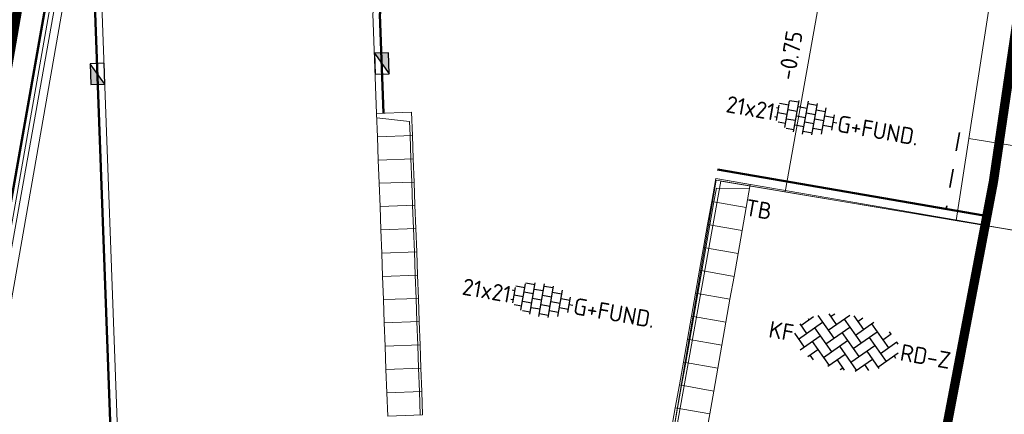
# Model space of a CAD drawing. Header units: metres. Extents: x 2514 to 227642, y 1683 to 852646.
# Tile 14 of 256: x 113521 to 113542, y 426348 to 426357. Entities that reach past the tile are written whole.
import ezdxf
from ezdxf.enums import TextEntityAlignment as Align
from ezdxf.lldxf.tags import DXFTag

# ---------------------------------------------------------------- set-up
doc = ezdxf.new("R2010")
doc.units = ezdxf.units.M
doc.linetypes.add('XX-CENTER', pattern=[8, 5, -1, 1, -1])
doc.linetypes.add('ZZ-HIDDEN-SO', pattern=[4, 2, -2])
for name, color, linetype, lineweight in [('B-WE-GR-BEPLANTING_CULTUUR_HEESTERS-GV', 252, 'Continuous', 18), ('B-WE-GR-GROENVOORZIENING-GV', 252, 'Continuous', 18), ('B-WE-KG-GRENS_PERCEEL-GV', 252, 'KG-PERCEEL', 18), ('B-WE-OG-BEBOUWING_STRAATNAAM-T1000', 2, 'Continuous', 35), ('B-WE-VH-VERHARDING_OPEN-GV', 252, 'Continuous', 18), ('B-WE-VH-VERHARDING_TEGEL-GV', 252, 'Continuous', 18), ('N-WE-KG-WERKGRENS-G', 7, 'XX-CENTER', 35), ('N-WE-RI-HWA_KOLK-S', 150, 'Continuous', 25), ('N-WE-VH-KANTOPSLUITING-T18', 1, 'Continuous', 18), ('N-WE-VH-KANTOPSLUITING_ACHTERKANTBAND-G', 1, 'Continuous', 50), ('N-WE-VH-KANTOPSLUITING_ELEMENT_INRIT-S', 2, 'Continuous', 9), ('N-WE-VH-KANTOPSLUITING_OPSLUITBAND_100X200-G', 1, 'Continuous', 18), ('N-WE-VH-KANTOPSLUITING_TROTTOIRBAND_130 150-G', 2, 'Continuous', 13), ('N-WE-VH-MATERIAALGRENS-G', 7, 'ZZ-HIDDEN-SO', 35), ('N-WE-VH-NAP-T18', 1, 'Continuous', 18), ('N-WE-VH-VERHARDING_BETONSTRAATSTEEN-S', 1, 'Continuous', 25), ('N-WE-VH-VERHARDING_TEGEL-S', 1, 'Continuous', 25)]:
    doc.layers.add(name, color=color, linetype=linetype, lineweight=lineweight)
doc.styles.add('ISO', font='NLCS-ISO.ttf')
doc.styles.add('NLCS-ISO', font='NLCS-ISO.ttf', dxfattribs={"height": 1.8})
doc.styles.add('NLCS-ISO-M200-T18', font='NLCS-ISO.ttf', dxfattribs={"height": 0.36})
doc.styles.add('NLCS-ISO-M200-T35', font='NLCS-ISO.ttf', dxfattribs={"height": 0.7000000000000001})
doc.styles.get("Standard").update_dxf_attribs({"font": 'romans'})
tags = doc.linetypes.add('KG-PERCEEL', pattern='A,5.5,-2,["P",Standard,S=1.8,R=0,X=-0.5,Y=-0.9],-2,5.5,-2,[5,NLCS.SHX,S=0.75,R=0,X=0,Y=0],-2', length=19).pattern_tags.tags
tags[6] = DXFTag(74, 10)

# ---------------------------------------------------------------- blocks, each defined once
blk = doc.blocks.new('SVH-BSS_KEIFORMAAT_KEPER-SO')
at = {"ltscale": 0.1}
for p, q in [((-3.597206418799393, 2.112282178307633), (-1.484924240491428, -2.747801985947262e-13)), ((-2.477046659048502, 2.477046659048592), (-1.484924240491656, 1.484924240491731)), ((-2.227386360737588, 0.7424621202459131), (-0.2128896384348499, 2.756958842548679)), ((-2.227386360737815, 2.227386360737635), (-1.846044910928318, 2.608727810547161)), ((-0.7424621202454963, 2.227386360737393), (1.484924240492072, -2.321476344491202e-13)), ((0.2160084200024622, 2.753840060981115), (1.484924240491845, 1.484924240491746)), ((0.742462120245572, 2.227386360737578), (1.196639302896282, 2.681563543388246)), ((0.7424621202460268, 0.7424621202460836), (2.445993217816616, 2.445993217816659)), ((2.227386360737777, 2.22738636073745), (4.454772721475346, -1.753042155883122e-13)), ((-5.197234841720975, 0.7424621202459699), (-4.025666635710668, 1.914030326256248)), ((-5.197234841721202, -0.7424621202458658), (-2.969848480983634, 1.48492424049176)), ((-4.564991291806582, 1.595142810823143), (-4.454772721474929, 1.484924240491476)), ((-2.227386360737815, -0.7424621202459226), (-2.463584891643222e-13, 1.484924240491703)), ((0.7424621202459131, -0.7424621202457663), (2.969848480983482, 1.48492424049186)), ((3.7123106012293, 0.7424621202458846), (4.50164561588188, 1.531797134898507)), ((4.221158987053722, 1.718537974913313), (4.45477272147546, 1.484924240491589)), ((-5.336050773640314, 0.881278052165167), (-4.454772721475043, -7.582823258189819e-14)), ((-4.812064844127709, -1.842216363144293), (-2.969848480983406, 3.785860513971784e-14)), ((-3.712310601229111, 0.7424621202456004), (-1.484924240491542, -1.484924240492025)), ((-2.227386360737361, -2.227386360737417), (2.083888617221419e-13, 2.083888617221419e-13)), ((-0.7424621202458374, 0.7424621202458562), (1.484924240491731, -1.48492424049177)), ((0.7424621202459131, -2.227386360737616), (2.969848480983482, 9.43689570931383e-15)), ((2.227386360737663, 0.7424621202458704), (4.454772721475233, -1.484924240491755)), ((3.7123106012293, -0.7424621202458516), (5.246882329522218, 0.7921096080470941)), ((5.197234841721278, 0.7424621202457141), (5.392160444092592, 0.5475365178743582)), ((-5.734817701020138, -0.2048792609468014), (-4.454772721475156, -1.484924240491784)), ((-3.712310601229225, -0.742462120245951), (-1.484924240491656, -2.969848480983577)), ((-0.74246212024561, -0.74246212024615), (1.484924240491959, -2.969848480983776)), ((2.227386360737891, -0.7424621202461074), (3.843627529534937, -2.358703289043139)), ((3.712310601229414, -2.227386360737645), (5.574234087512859, -0.3654628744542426)), ((5.197234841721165, -0.7424621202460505), (5.40549668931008, -0.950723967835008)), ((-3.894231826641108, -2.40930758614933), (-2.969848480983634, -1.484924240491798)), ((-1.594092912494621, -3.079017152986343), (9.470202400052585e-14, -1.484924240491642)), ((1.364972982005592, -3.089799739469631), (2.969848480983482, -1.484924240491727)), ((-3.712310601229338, -2.227386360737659), (-3.270758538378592, -2.668938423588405)), ((-0.7424621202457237, -2.227386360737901), (0.2141389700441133, -3.18398745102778)), ((-0.2171522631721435, -3.18700074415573), (9.470202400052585e-14, -2.969848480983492)), ((2.22738636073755, -2.227386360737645), (2.78091825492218, -2.780918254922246))]:
    blk.add_line(p, q, dxfattribs=at)
at = {"style": 'NLCS-ISO'}
blk.add_attdef('FORMAAT', text='', height=1.8, dxfattribs=at).set_placement((-5.834817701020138, -0.2150483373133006), align=Align.MIDDLE_RIGHT)
blk.add_attdef('KLEUR', text='', height=1.8, dxfattribs=at).set_placement((5.824648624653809, -0.2150483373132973), align=Align.MIDDLE_LEFT)
at = {"style": 'NLCS-ISO', "flags": 1}
blk.add_attdef('FUNCTIE', text='', height=1.8, dxfattribs=at).set_placement((0.1159930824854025, -3.584775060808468), align=Align.MIDDLE_CENTER)
blk = doc.blocks.new('N-SVH-INRITELEMENT_130 150_180X750X500_LINKS')
for p, q in [((0, 0), (0, 0.75)), ((0, 0.75), (0.5, 0.75)), ((0.09473684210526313, 0), (0.2, 0.7000000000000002)), ((0.2, 0.7000000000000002), (0.5, 0.7000000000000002)), ((0.5, 0), (0.5, 0.75)), ((0, 0), (0.5, 0))]:
    blk.add_line(p, q)
blk = doc.blocks.new('N-SVH-INRITELEMENT_130 150_180X750X500_MIDDEN')
for p, q in [((0, 0), (0, 0.75)), ((0.5, 0.75), (0, 0.75)), ((0.5, 0.7000000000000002), (0, 0.7000000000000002)), ((0.5, 0), (0.5, 0.75)), ((0.5, 0), (0, 0))]:
    blk.add_line(p, q)
blk = doc.blocks.new('N-SVH-INRITELEMENT_130 150_180X750X500_RECHTS')
for p, q in [((0, 0), (0, 0.75)), ((0.5, 0.75), (0, 0.75)), ((0.3, 0.7000000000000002), (0, 0.7000000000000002)), ((0.4052631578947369, 0), (0.3, 0.7000000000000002)), ((0.5, 0), (0.5, 0.75)), ((0.5, 0), (0, 0))]:
    blk.add_line(p, q)
blk = doc.blocks.new('N-SRI-KOLK_TROTTOIR-SO')
blk.add_hatch(color=256).paths.add_polyline_path([(1.125000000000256, 1.499999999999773), (-1.124999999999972, 1.499999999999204), (-1.124999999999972, 5.684341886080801e-13)])
blk.add_line((-1.124999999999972, 0), (1.124999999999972, 1.499999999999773))
at = {"flags": 128}
blk.add_lwpolyline([(-1.124999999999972, 0), (1.124999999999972, 0), (1.124999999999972, 1.499999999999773), (-1.124999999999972, 1.499999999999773)], close=True, dxfattribs=at)
blk = doc.blocks.new('SVH-TEGEL_200X200_HALFST_KL-SO')
for p, q in [((-1.000000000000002, 1.5), (-2.000000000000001, 1.5)), ((-2, -1.441329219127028), (-2, 1.441329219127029)), ((-1, -1.70458307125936), (-1, 1.70458307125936)), ((-3.05311331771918e-16, -1.78372119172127), (-1.387778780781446e-16, 1.78372119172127)), ((0.9999999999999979, 1.5), (-1.054711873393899e-15, 1.5)), ((0.9999999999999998, -1.704583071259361), (0.9999999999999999, 1.70458307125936)), ((2, -1.441329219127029), (2, 1.441329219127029)), ((-3.000000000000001, 0.5000000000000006), (-3.25879357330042, 0.5000000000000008)), ((-2.000000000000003, 1), (-3.000000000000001, 1.000000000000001)), ((-3.000000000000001, -0.8349495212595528), (-3.000000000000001, 0.8349495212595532)), ((-2, 2.447365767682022e-16), (-3, 9.110996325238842e-16)), ((-1.000000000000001, 0.5000000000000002), (-2.000000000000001, 0.5000000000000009)), ((-2.164934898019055e-15, 1), (-1.000000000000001, 1.000000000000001)), ((5.551115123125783e-17, -1.927830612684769e-19), (-1, 6.661702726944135e-16)), ((0.999999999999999, 0.4999999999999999), (-1.054711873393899e-15, 0.5000000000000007)), ((1.999999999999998, 0.9999999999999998), (0.999999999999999, 1)), ((2, -2.451221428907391e-16), (1, 4.212409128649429e-16)), ((2.999999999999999, 0.4999999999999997), (1.999999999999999, 0.5000000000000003)), ((3, -0.8349495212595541), (3, 0.8349495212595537)), ((3.39489953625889, -8.683490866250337e-17), (3, 1.763115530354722e-16)), ((-3.000000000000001, -0.4999999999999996), (-3.258793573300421, -0.4999999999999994)), ((-2.000000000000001, -0.9999999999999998), (-2.811212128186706, -0.9999999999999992)), ((-1.000000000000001, -0.4999999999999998), (-2, -0.4999999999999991)), ((-1.054711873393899e-15, -1), (-1, -0.9999999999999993)), ((0.999999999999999, -0.5000000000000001), (5.551115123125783e-17, -0.4999999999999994)), ((1.999999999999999, -1), (1, -0.9999999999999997)), ((2.999999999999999, -0.5000000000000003), (2, -0.4999999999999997)), ((-1, -1.500000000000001), (-1.837083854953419, -1.5)), ((1, -1.500000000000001), (5.551115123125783e-17, -1.5))]:
    blk.add_line(p, q)
at = {"style": 'NLCS-ISO'}
blk.add_attdef('FORMAAT', text='', height=1.8, dxfattribs=at).set_placement((-3.358793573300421, 1.771663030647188e-16), align=Align.MIDDLE_RIGHT)
blk.add_attdef('KLEUR', text='', height=1.8, dxfattribs=at).set_placement((3.49489953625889, -8.683490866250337e-17), align=Align.MIDDLE_LEFT)
at = {"style": 'NLCS-ISO', "flags": 1}
blk.add_attdef('FUNCTIE', text='', height=1.8, dxfattribs=at).set_placement((0.1159930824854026, -3.584775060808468), align=Align.MIDDLE_CENTER)

msp = doc.modelspace()

# ---------------------------------------------------------------- linework, layer by layer
at = {"layer": 'B-WE-GR-BEPLANTING_CULTUUR_HEESTERS-GV'}
msp.add_lwpolyline([(113514.7681560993, 426318.4663807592), (113514.8810000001, 426318.4480000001), (113522.9150000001, 426363.5050000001), (113526.0030000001, 426380.9980000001), (113533.8380000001, 426424.2740000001), (113533.8986221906, 426424.6089121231)], dxfattribs=at)
at = {"layer": 'B-WE-GR-GROENVOORZIENING-GV'}
msp.add_lwpolyline([(113545.8090000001, 426380.7190000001), (113544.8510000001, 426380.8910000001), (113541.2620000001, 426361.0100000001), (113542.3790000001, 426360.8040000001), (113541.3340000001, 426354.0330000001), (113547.0780000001, 426353.1120000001), (113549.0540000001, 426364.1360000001), (113543.0300000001, 426365.2160000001)], close=True, dxfattribs=at)
at = {"layer": 'B-WE-KG-GRENS_PERCEEL-GV', "ltscale": 0.2}
for points in [[(113521.0880000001, 426265.9420000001), (113535.9190000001, 426353.1360000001), (113537.4010000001, 426352.8860000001), (113547.7740000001, 426411.0260000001), (113531.8630000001, 426413.8170000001), (113512.5950000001, 426303.6350000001), (113515.1420000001, 426303.0950000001), (113508.2580000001, 426264.4700000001), (113521.4700000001, 426262.1560000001), (113523.7930000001, 426261.6780000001)], [(113521.0880000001, 426265.9420000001), (113523.7930000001, 426261.6780000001), (113590.6850000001, 426249.9670000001), (113594.4170000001, 426263.6730000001), (113613.4040000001, 426333.3940000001), (113567.1970000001, 426341.3220000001), (113568.1020000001, 426347.7000000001), (113561.8450000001, 426348.7570000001), (113561.5250000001, 426348.8110000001), (113537.4010000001, 426352.8860000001)]]:
    msp.add_lwpolyline(points, dxfattribs=at)
at = {"layer": 'B-WE-VH-VERHARDING_OPEN-GV'}
msp.add_lwpolyline([(113568.8290000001, 426348.0850000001), (113569.6480000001, 426349.4130000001), (113571.0740000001, 426351.7260000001), (113568.1170000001, 426352.2550000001), (113567.3730000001, 426352.3840000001), (113567.4230000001, 426352.3540000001), (113567.4670000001, 426352.3160000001), (113567.5050000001, 426352.2720000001), (113567.5350000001, 426352.2220000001), (113567.5560000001, 426352.1680000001), (113567.5680000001, 426352.1110000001), (113567.5710000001, 426352.0530000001), (113567.5650000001, 426351.9950000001), (113567.5490000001, 426351.9390000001), (113567.5240000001, 426351.8870000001), (113567.4910000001, 426351.8390000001), (113564.0930000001, 426349.3870000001), (113562.7970000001, 426349.0180000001), (113561.4600000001, 426348.8220000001), (113541.0620000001, 426352.2680000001), (113536.0200000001, 426353.1190000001), (113534.8850000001, 426346.7680000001)], dxfattribs=at)
at = {"layer": 'B-WE-VH-VERHARDING_TEGEL-GV'}
msp.add_lwpolyline([(113560.6750000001, 426353.5890000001), (113557.2790000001, 426354.1980000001), (113558.7490000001, 426362.3980000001), (113555.1370000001, 426363.0450000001), (113553.1600000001, 426352.0210000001), (113552.8450000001, 426352.0780000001), (113551.6450000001, 426352.2930000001), (113551.3300000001, 426352.3490000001), (113547.3930000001, 426353.0550000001), (113547.0780000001, 426353.1120000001), (113541.3340000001, 426354.0330000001), (113541.0620000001, 426352.2680000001), (113561.4600000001, 426348.8220000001)], dxfattribs=at)
at = {"layer": 'N-WE-KG-WERKGRENS-G', "ltscale": 0.5, "const_width": 0.2, "flags": 128}
msp.add_lwpolyline([(113539.652279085, 426425.5412106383), (113533.0340909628, 426426.5791235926), (113512.9782457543, 426310.8847958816), (113509.1064324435, 426305.0945293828), (113507.0385492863, 426292.7302907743), (113504.7284924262, 426279.3961117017), (113497.9494003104, 426267.3921159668), (113491.7208633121, 426263.9048379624), (113496.1355920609, 426256.3650487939), (113502.4347103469, 426260.0533347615, -0.182231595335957), (113509.8381920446, 426261.3180978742, -0.1265435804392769), (113516.6420836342, 426258.0895188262), (113523.8278889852, 426262.8288429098), (113521.6679732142, 426266.1037264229), (113525.9803435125, 426265.333951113), (113539.2905981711, 426339.571103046), (113541.8631476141, 426353.1057901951), (113543.7162205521, 426365.7201010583), (113550.1777698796, 426401.9050045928), (113551.5469573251, 426409.7795206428), (113574.5526975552, 426405.7343493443), (113573.156648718, 426397.5063470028), (113607.197894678, 426391.5727975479), (113606.9142502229, 426389.9455067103), (113619.1620951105, 426387.8447471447), (113613.6087416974, 426356.274736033), (113601.1821113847, 426358.275508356), (113600.8450975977, 426356.1823437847), (113597.954214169, 426356.6477957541), (113593.5617591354, 426350.5466004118), (113574.969947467, 426354.0026656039), (113574.3273543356, 426350.5458527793), (113615.6336975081, 426343.6905546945), (113593.5702554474, 426263.6985742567, 0.3569730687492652), (113596.5830726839, 426256.8902831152), (113595.2709839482, 426248.6984516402), (113599.4871594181, 426248.0231452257), (113601.0536825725, 426254.867526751), (113602.7197240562, 426255.8687238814), (113636.9005713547, 426249.8431640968), (113711.2389803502, 426237.2511108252), (113711.0777687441, 426236.3496679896), (113716.5261442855, 426235.5332054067), (113716.6852635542, 426236.5950318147), (113718.511701, 426236.321332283), (113734.1034403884, 426277.3534650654), (113735.8654120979, 426278.6174472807), (113776.1818243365, 426271.5747338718), (113774.5638994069, 426262.9961682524), (113804.2562043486, 426257.9996471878), (113798.2735707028, 426223.7590290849), (113796.4691464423, 426212.7429524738), (113816.7165562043, 426209.188839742), (113821.5323373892, 426236.9789968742), (113822.4490687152, 426236.8201356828), (113823.38833277, 426242.0342413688), (113822.1323202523, 426242.2604982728), (113830.1083612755, 426272.9398445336), (113832.685215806, 426287.5706428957), (113850.9831861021, 426284.5433071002), (113878.7994393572, 426279.9897636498), (113865.1983636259, 426203.1315663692), (113884.2455567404, 426200.0972019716), (113884.4584503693, 426196.3744948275), (113883.4462890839, 426190.3971485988), (113921.2140000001, 426183.9780000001), (113921.481976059, 426185.3275854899), (113923.7777291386, 426184.8717367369), (113926.2232249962, 426198.0930685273), (113928.4491152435, 426210.7447915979), (113964.9069031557, 426204.420211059), (113960.4060152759, 426178.6016884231), (113963.5606829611, 426178.1335564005), (113967.734234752, 426203.4009414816), (113997.5153878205, 426198.1933851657), (113998.7020368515, 426198.0055080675), (113998.9570123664, 426199.6159568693), (114022.3754448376, 426195.6334693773), (114018.2607056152, 426170.6206087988), (114024.1765174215, 426169.6474285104), (114029.0852568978, 426200.3945424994), (114026.4476302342, 426200.7179957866), (114031.4993138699, 426230.0875903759), (114054.4400266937, 426226.247727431), (114057.4768892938, 426225.6957474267), (114056.840923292, 426222.1968138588), (114059.9608219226, 426221.6264026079), (114065.6499488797, 426244.3542597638), (114035.5896716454, 426249.2175020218), (114041.1837957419, 426283.3985683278), (114056.0732291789, 426280.708981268), (114056.7206299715, 426283.6982477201), (114042.1852910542, 426286.163808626), (114046.9153247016, 426313.1603005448), (114065.3402521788, 426310.078427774), (114066.4022349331, 426316.8040441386), (114058.9155967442, 426317.8790328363), (114056.3003604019, 426327.3435905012), (114067.790207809, 426392.7723291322), (114039.1454551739, 426397.9085126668), (113967.8045218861, 426410.126775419), (113958.5803724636, 426362.9094672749), (114027.8585571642, 426351.3923301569), (114036.5560651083, 426349.8263668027), (114034.3171222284, 426336.7938232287), (114032.0431370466, 426337.1942331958), (114031.4974643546, 426333.9472217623), (114035.3431823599, 426333.2826994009), (114031.4092491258, 426310.1622626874), (113989.981836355, 426317.4523253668), (113994.2103992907, 426340.5503829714), (114008.8701171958, 426338.0226935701), (114009.5246668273, 426341.4332813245), (113875.2078471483, 426365.5126336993)], format="xyb", dxfattribs=at)
at = {"layer": 'N-WE-VH-KANTOPSLUITING_ACHTERKANTBAND-G', "ltscale": 0.2}
for points in [[(113533.8035466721, 426426.5710725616), (113513.3513822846, 426310.4203206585), (113510.72168236, 426306.6077785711), (113509.7498505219, 426305.1988156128), (113509.4612137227, 426303.5401909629)], [(113522.6878321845, 426346.1453493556), (113522.9391833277, 426347.5728082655), (113522.5891038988, 426357.1161445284), (113531.9624225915, 426410.3485552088)], [(113528.7864351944, 426354.5746917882), (113528.7086324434, 426356.6956327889), (113528.9746717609, 426358.2065079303)]]:
    msp.add_lwpolyline(points, dxfattribs=at)
at = {"layer": 'N-WE-VH-KANTOPSLUITING_ACHTERKANTBAND-G', "ltscale": 0.2, "flags": 128}
msp.add_lwpolyline([(113541.6550243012, 426352.3801952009), (113535.9433304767, 426353.3691809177)], dxfattribs=at)
at = {"layer": 'N-WE-VH-KANTOPSLUITING_OPSLUITBAND_100X200-G', "ltscale": 0.2}
msp.add_lwpolyline([(113533.9020315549, 426426.5537310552), (113513.4460845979, 426310.3814974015), (113510.8040000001, 426306.551), (113509.8446171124, 426305.160085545), (113509.5618391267, 426303.5226799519)], dxfattribs=at)
at = {"layer": 'N-WE-VH-KANTOPSLUITING_TROTTOIRBAND_130 150-G', "ltscale": 0.2}
for points in [[(113521.0339993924, 426345.9796381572), (113522.3143407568, 426345.7541919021, 0.4142135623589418), (113522.8355595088, 426346.1193370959), (113523.0896646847, 426347.5624365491), (113522.7395852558, 426357.1057728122), (113532.1101499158, 426410.3225429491)], [(113528.6365360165, 426354.5691930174), (113528.5581510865, 426356.7060045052), (113528.8269444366, 426358.2325201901, -0.4142135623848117), (113529.3481631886, 426358.5976653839), (113530.6420313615, 426358.3698372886)]]:
    msp.add_lwpolyline(points, format="xyb", dxfattribs=at)
at = {"layer": 'N-WE-VH-KANTOPSLUITING_TROTTOIRBAND_130 150-G', "ltscale": 0.2, "flags": 128}
msp.add_lwpolyline([(113541.6203410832, 426352.1832242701), (113535.9086474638, 426353.1722111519)], dxfattribs=at)
at = {"layer": 'N-WE-VH-MATERIAALGRENS-G', "ltscale": 0.2, "flags": 128}
msp.add_lwpolyline([(113541.1339669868, 426354.163853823), (113540.8492818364, 426352.5197103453)], dxfattribs=at)

# ---------------------------------------------------------------- block references
at = {"layer": 'N-WE-RI-HWA_KOLK-S', "ltscale": 0.2, "xscale": 0.2, "yscale": 0.2, "zscale": 0.2}
for p, rotation in [((113528.5973435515, 426355.6375987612), 272.1008464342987), ((113522.801242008, 426355.4249796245), 92.10084643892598)]:
    msp.add_blockref('N-SRI-KOLK_TROTTOIR-SO', p, dxfattribs=dict(at, rotation=rotation))
at = {"layer": 'N-WE-VH-KANTOPSLUITING_ELEMENT_INRIT-S', "ltscale": 0.2}
for name, p, rotation in [('N-SVH-INRITELEMENT_130 150_180X750X500_LINKS', (113528.6365360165, 426354.5691930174), 272.1008464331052), ('N-SVH-INRITELEMENT_130 150_180X750X500_MIDDEN', (113528.6548652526, 426354.0695290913), 272.1008464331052), ('N-SVH-INRITELEMENT_130 150_180X750X500_MIDDEN', (113528.6731944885, 426353.5698651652), 272.1008464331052), ('N-SVH-INRITELEMENT_130 150_180X750X500_RECHTS', (113536.560576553, 426352.549725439), 80.01356215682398), ('N-SVH-INRITELEMENT_130 150_180X750X500_MIDDEN', (113528.6915237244, 426353.0702012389), 272.1008464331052), ('N-SVH-INRITELEMENT_130 150_180X750X500_MIDDEN', (113528.7098529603, 426352.5705373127), 272.1008464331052), ('N-SVH-INRITELEMENT_130 150_180X750X500_MIDDEN', (113536.4738690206, 426352.0573010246), 80.01356215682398), ('N-SVH-INRITELEMENT_130 150_180X750X500_MIDDEN', (113528.7281821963, 426352.0708733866), 272.1008464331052), ('N-SVH-INRITELEMENT_130 150_180X750X500_MIDDEN', (113536.3871614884, 426351.5648766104), 80.01356215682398), ('N-SVH-INRITELEMENT_130 150_180X750X500_MIDDEN', (113536.3004539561, 426351.0724521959), 80.01356215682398), ('N-SVH-INRITELEMENT_130 150_180X750X500_MIDDEN', (113528.7465114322, 426351.5712094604), 272.1008464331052), ('N-SVH-INRITELEMENT_130 150_180X750X500_MIDDEN', (113528.7648406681, 426351.0715455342), 272.1008464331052), ('N-SVH-INRITELEMENT_130 150_180X750X500_MIDDEN', (113536.2137464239, 426350.5800277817), 80.01356215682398), ('N-SVH-INRITELEMENT_130 150_180X750X500_MIDDEN', (113528.7831699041, 426350.571881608), 272.1008464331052), ('N-SVH-INRITELEMENT_130 150_180X750X500_MIDDEN', (113536.1270388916, 426350.0876033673), 80.01356215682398), ('N-SVH-INRITELEMENT_130 150_180X750X500_MIDDEN', (113536.0403313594, 426349.5951789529), 80.01356215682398), ('N-SVH-INRITELEMENT_130 150_180X750X500_MIDDEN', (113528.8014991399, 426350.0722176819), 272.1008464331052), ('N-SVH-INRITELEMENT_130 150_180X750X500_MIDDEN', (113528.8198283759, 426349.5725537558), 272.1008464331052), ('N-SVH-INRITELEMENT_130 150_180X750X500_MIDDEN', (113535.953623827, 426349.1027545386), 80.01356215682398), ('N-SVH-INRITELEMENT_130 150_180X750X500_MIDDEN', (113528.8381576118, 426349.0728898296), 272.1008464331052), ('N-SVH-INRITELEMENT_130 150_180X750X500_MIDDEN', (113535.8669162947, 426348.6103301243), 80.01356215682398), ('N-SVH-INRITELEMENT_130 150_180X750X500_MIDDEN', (113535.7802087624, 426348.1179057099), 80.01356215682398), ('N-SVH-INRITELEMENT_130 150_180X750X500_MIDDEN', (113528.8564868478, 426348.5732259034), 272.1008464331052), ('N-SVH-INRITELEMENT_130 150_180X750X500_MIDDEN', (113535.6935012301, 426347.6254812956), 80.01356215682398)]:
    msp.add_blockref(name, p, dxfattribs=dict(at, rotation=rotation))
at = {"layer": 'N-WE-VH-VERHARDING_BETONSTRAATSTEEN-S', "xscale": 0.2, "yscale": 0.2, "zscale": 0.2, "rotation": 350.01356215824}
msp.add_blockref('SVH-BSS_KEIFORMAAT_KEPER-SO', (113538.7336570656, 426349.6919373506), dxfattribs=at).add_auto_attribs({'FORMAAT': 'KF', 'KLEUR': 'RD-Z'})
at = {"layer": 'N-WE-VH-VERHARDING_TEGEL-S', "xscale": 0.2000000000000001, "yscale": 0.2000000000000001, "zscale": 0.2000000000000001, "rotation": 350.0135621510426}
for p in [(113537.8332436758, 426354.4794146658), (113532.1761498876, 426350.5613498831)]:
    msp.add_blockref('SVH-TEGEL_200X200_HALFST_KL-SO', p, dxfattribs=at).add_auto_attribs({'FORMAAT': '21x21', 'KLEUR': 'G+FUND.'})

# ---------------------------------------------------------------- texts
at = {"layer": 'B-WE-OG-BEBOUWING_STRAATNAAM-T1000', "style": 'NLCS-ISO-M200-T35'}
msp.add_text('LIJSTERWEG', height=15, rotation=78.83262977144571, dxfattribs=at).set_placement((113516.1666838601, 426373.1836193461), align=Align.MIDDLE)
at = {"layer": 'N-WE-VH-KANTOPSLUITING-T18', "style": 'NLCS-ISO-M200-T18'}
msp.add_text('TB', height=0.36, rotation=350.0500476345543, dxfattribs=at).set_placement((113536.5220294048, 426352.381138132))
at = {"layer": 'N-WE-VH-NAP-T18', "style": 'ISO'}
msp.add_text('-0.75', height=0.36, rotation=80.10862630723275, dxfattribs=at).set_placement((113537.5968293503, 426355.2631047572))

doc.saveas('drawing.dxf')
